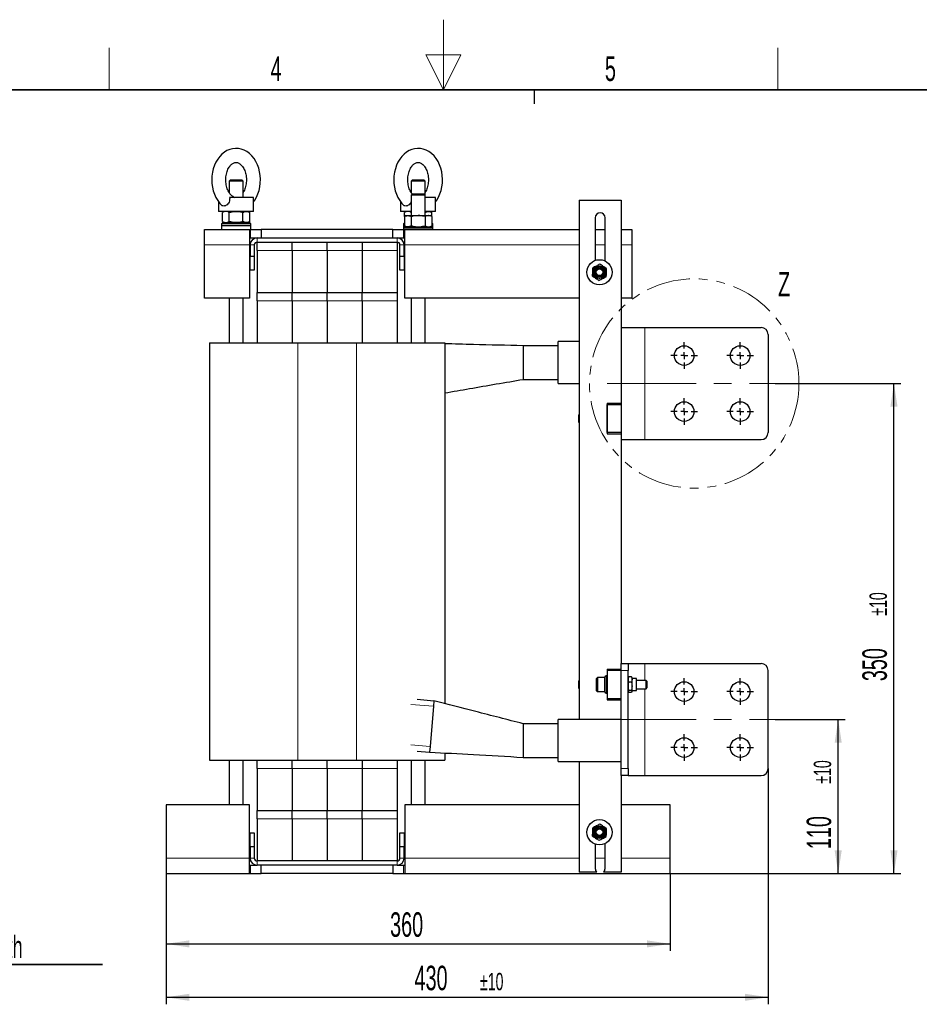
# Model space of a CAD drawing. Header units: millimetres. Extents: x 5 to 418, y 2 to 292.
# Tile 22 of 23: x 156 to 285, y 152 to 292. Entities that reach past the tile are written whole.
import ezdxf

# ---------------------------------------------------------------- set-up
doc = ezdxf.new("R2010")
doc.units = ezdxf.units.MM
doc.linetypes.add('CENTERX2', pattern=[20.32, 12.7, -2.54, 2.54, -2.54])
doc.linetypes.add('PHANTOM', pattern=[12.7, 6.35, -1.27, 1.27, -1.27, 1.27, -1.27])
doc.layers.add('SLD-0', color=7, linetype='Continuous')
doc.styles.add('SLDTEXTSTYLE0', font='TXT', dxfattribs={"width": 0.605})
doc.dimstyles.new('SLDDIMSTYLE0', dxfattribs={"dimtxt": 3.5, "dimasz": 3.302, "dimexe": 0, "dimexo": 0.0625, "dimgap": 0.875, "dimtad": 1, "dimlfac": 5, "dimrnd": 1e-09, "dimzin": 12, "dimdsep": 46, "dimtxsty": 'SLDTEXTSTYLE0', "dimsah": 1, "dimcen": 0.09, "dimadec": 0, "dimazin": 3, "dimtol": 1, "dimtp": 10, "dimtm": 10, "dimtfac": 1, "dimtdec": 0, "dimtofl": 0, "dimtmove": 0, "dimatfit": 3, "dimfxl": 1, "dimfrac": 2, "dimtolj": 1, "dimarcsym": 0})
doc.dimstyles.new('SLDDIMSTYLE1', dxfattribs={"dimtxt": 3.5, "dimasz": 3.302, "dimexe": 0, "dimexo": 0.0625, "dimgap": 0.875, "dimtad": 1, "dimlfac": 5, "dimrnd": 1e-09, "dimzin": 12, "dimdsep": 46, "dimtxsty": 'SLDTEXTSTYLE0', "dimsah": 1, "dimcen": 0.09, "dimadec": 0, "dimazin": 3, "dimtfac": 1, "dimtofl": 0, "dimtmove": 0, "dimatfit": 3, "dimfxl": 1, "dimfrac": 2, "dimtolj": 1, "dimtzin": 12, "dimarcsym": 0})
doc.dimstyles.new('SLDDIMSTYLE3', dxfattribs={"dimtxt": 3.5, "dimasz": 3.302, "dimexe": 0, "dimexo": 0.0625, "dimgap": 0.875, "dimtad": 1, "dimdec": 0, "dimlfac": 5, "dimrnd": 1e-09, "dimzin": 12, "dimdsep": 46, "dimtxsty": 'SLDTEXTSTYLE0', "dimsah": 1, "dimcen": 0.09, "dimadec": 0, "dimazin": 3, "dimtol": 1, "dimtp": 10, "dimtm": 10, "dimtfac": 1, "dimtdec": 0, "dimtofl": 0, "dimtmove": 0, "dimatfit": 3, "dimfxl": 1, "dimfrac": 2, "dimtolj": 1, "dimarcsym": 0})

# ---------------------------------------------------------------- blocks, each defined once
blk = doc.blocks.new('SW_NOTE_0')
at = {"layer": 'SLD-0', "color": 0}
for p, q in [((-0.02, -5.26), (30.31, -5.26)), ((30.31, -5.26), (-0.02, -5.26)), ((-0.02, -5.26), (30.31, -5.26)), ((30.31, -5.26), (-0.02, -5.26)), ((-0.02, -5.26), (30.31, -5.26)), ((30.31, -5.26), (-0.02, -5.26))]:
    blk.add_line(p, q, dxfattribs=at)
at = {"layer": 'SLD-0', "color": 0, "attachment_point": 1, "style": 'SLDTEXTSTYLE0'}
for s, insert, char_height in [('M10 Erdung', (0, 4.51), 3.5), ('protective earth', (1.19, -1.15), 3.175)]:
    blk.add_mtext(s, dxfattribs=dict(at, insert=insert, char_height=char_height))
blk = doc.blocks.new('_D_4')
at = {"layer": 'SLD-0'}
for p, q in [((263.39, 185.52), (263.39, 151.84)), ((177.39, 170.52), (177.39, 151.84)), ((177.39, 152.84), (263.39, 152.84))]:
    blk.add_line(p, q, dxfattribs=at)
for points in [[(177.39, 152.84), (180.69, 152.33), (180.69, 153.34)], [(263.39, 152.84), (260.08, 153.34), (260.08, 152.33)]]:
    blk.add_solid(points, dxfattribs=at)
at = {"layer": 'SLD-0', "attachment_point": 1, "style": 'SLDTEXTSTYLE0'}
for s, insert, char_height in [('430', (212.87, 157.35), 3.5), ('±10', (222.23, 156.33), 2.485)]:
    blk.add_mtext(s, dxfattribs=dict(at, insert=insert, char_height=char_height))
blk = doc.blocks.new('_D_5')
at = {"layer": 'SLD-0'}
for p, q in [((264.39, 192.52), (274.39, 192.52)), ((273.39, 170.52), (273.39, 192.52)), ((249.39, 170.52), (274.39, 170.52))]:
    blk.add_line(p, q, dxfattribs=at)
for points in [[(273.39, 192.52), (272.88, 189.21), (273.89, 189.21)], [(273.39, 170.52), (273.89, 173.82), (272.88, 173.82)]]:
    blk.add_solid(points, dxfattribs=at)
at = {"layer": 'SLD-0', "attachment_point": 1, "rotation": 90, "style": 'SLDTEXTSTYLE0'}
for s, insert, char_height in [('±10', (269.89, 183.36), 2.485), ('110', (268.88, 174), 3.5)]:
    blk.add_mtext(s, dxfattribs=dict(at, insert=insert, char_height=char_height))
blk = doc.blocks.new('_D_6')
at = {"layer": 'SLD-0'}
for p, q in [((264.39, 240.52), (282.35, 240.52)), ((281.35, 170.52), (281.35, 240.52)), ((249.39, 170.52), (282.35, 170.52))]:
    blk.add_line(p, q, dxfattribs=at)
for points in [[(281.35, 240.52), (280.84, 237.21), (281.86, 237.21)], [(281.35, 170.52), (281.86, 173.82), (280.84, 173.82)]]:
    blk.add_solid(points, dxfattribs=at)
at = {"layer": 'SLD-0', "attachment_point": 1, "rotation": 90, "style": 'SLDTEXTSTYLE0'}
for s, insert, char_height in [('±10', (277.85, 207.36), 2.485), ('350', (276.84, 198), 3.5)]:
    blk.add_mtext(s, dxfattribs=dict(at, insert=insert, char_height=char_height))
blk = doc.blocks.new('_D_7')
at = {"layer": 'SLD-0', "color": 7}
for p, q in [((177.39, 170.52), (177.39, 159.47)), ((249.39, 170.52), (249.39, 159.47)), ((177.39, 160.47), (249.39, 160.47))]:
    blk.add_line(p, q, dxfattribs=at)
for points in [[(177.39, 160.47), (180.69, 159.96), (180.69, 160.97)], [(249.39, 160.47), (246.08, 160.97), (246.08, 159.96)]]:
    blk.add_solid(points, dxfattribs=at)
at = {"layer": 'SLD-0', "color": 7, "insert": (209.38, 164.98), "char_height": 3.5, "attachment_point": 1, "style": 'SLDTEXTSTYLE0'}
blk.add_mtext('360', dxfattribs=at)
blk = doc.blocks.new('SW_CENTERMARKSYMBOL_0')
at = {"layer": 'SLD-0', "color": 0}
for p, q in [((0, 1), (0, 1.9)), ((-1, 0), (-1.9, 0)), ((0, 0), (-0.5, 0)), ((0, 0), (0, 0.5)), ((0, 0), (0, -0.5)), ((0, 0), (0.5, 0)), ((1, 0), (1.9, 0)), ((0, -1), (0, -1.9))]:
    blk.add_line(p, q, dxfattribs=at)
blk = doc.blocks.new('SW_CENTERMARKSYMBOL_1')
at = {"layer": 'SLD-0', "color": 0}
for p, q in [((0, 1), (0, 1.9)), ((-1, 0), (-1.9, 0)), ((0, 0), (-0.5, 0)), ((0, 0), (0, 0.5)), ((0, 0), (0, -0.5)), ((0, 0), (0.5, 0)), ((1, 0), (1.9, 0)), ((0, -1), (0, -1.9))]:
    blk.add_line(p, q, dxfattribs=at)
blk = doc.blocks.new('SW_CENTERMARKSYMBOL_2')
at = {"layer": 'SLD-0', "color": 0}
for p, q in [((0, 1), (0, 1.9)), ((-1, 0), (-1.9, 0)), ((0, 0), (-0.5, 0)), ((0, 0), (0, 0.5)), ((0, 0), (0, -0.5)), ((0, 0), (0.5, 0)), ((1, 0), (1.9, 0)), ((0, -1), (0, -1.9))]:
    blk.add_line(p, q, dxfattribs=at)
blk = doc.blocks.new('SW_CENTERMARKSYMBOL_3')
at = {"layer": 'SLD-0', "color": 0}
for p, q in [((0, 1), (0, 1.9)), ((-1, 0), (-1.9, 0)), ((0, 0), (-0.5, 0)), ((0, 0), (0, 0.5)), ((0, 0), (0, -0.5)), ((0, 0), (0.5, 0)), ((1, 0), (1.9, 0)), ((0, -1), (0, -1.9))]:
    blk.add_line(p, q, dxfattribs=at)
blk = doc.blocks.new('SW_CENTERMARKSYMBOL_4')
at = {"layer": 'SLD-0', "color": 0}
for p, q in [((0, 1), (0, 1.9)), ((-1, 0), (-1.9, 0)), ((0, 0), (-0.5, 0)), ((0, 0), (0, 0.5)), ((0, 0), (0, -0.5)), ((0, 0), (0.5, 0)), ((1, 0), (1.9, 0)), ((0, -1), (0, -1.9))]:
    blk.add_line(p, q, dxfattribs=at)
blk = doc.blocks.new('SW_CENTERMARKSYMBOL_5')
at = {"layer": 'SLD-0', "color": 0}
for p, q in [((0, 1), (0, 1.9)), ((-1, 0), (-1.9, 0)), ((0, 0), (-0.5, 0)), ((0, 0), (0, 0.5)), ((0, 0), (0, -0.5)), ((0, 0), (0.5, 0)), ((1, 0), (1.9, 0)), ((0, -1), (0, -1.9))]:
    blk.add_line(p, q, dxfattribs=at)
blk = doc.blocks.new('SW_CENTERMARKSYMBOL_6')
at = {"layer": 'SLD-0', "color": 0}
for p, q in [((0, 1), (0, 1.9)), ((-1, 0), (-1.9, 0)), ((0, 0), (-0.5, 0)), ((0, 0), (0, 0.5)), ((0, 0), (0, -0.5)), ((0, 0), (0.5, 0)), ((1, 0), (1.9, 0)), ((0, -1), (0, -1.9))]:
    blk.add_line(p, q, dxfattribs=at)
blk = doc.blocks.new('SW_CENTERMARKSYMBOL_7')
at = {"layer": 'SLD-0', "color": 0}
for p, q in [((0, 1), (0, 1.9)), ((-1, 0), (-1.9, 0)), ((0, 0), (-0.5, 0)), ((0, 0), (0, 0.5)), ((0, 0), (0, -0.5)), ((0, 0), (0.5, 0)), ((1, 0), (1.9, 0)), ((0, -1), (0, -1.9))]:
    blk.add_line(p, q, dxfattribs=at)

msp = doc.modelspace()

# ---------------------------------------------------------------- linework, layer by layer
at = {"color": 7, "linetype": 'Continuous', "lineweight": 25}
for p, q in [((186.5868, 269.616), (186.3868, 269.416)), ((186.3868, 269.416), (186.3868, 267.8247)), ((188.3868, 269.416), (186.3868, 269.416)), ((186.5868, 269.616), (188.1868, 269.616)), ((188.3868, 269.416), (188.1868, 269.616)), ((188.3868, 267.116), (188.3868, 269.416)), ((212.5868, 269.616), (212.3868, 269.416)), ((212.3868, 269.416), (212.3868, 267.8247)), ((214.3868, 269.416), (212.3868, 269.416)), ((212.5868, 269.616), (214.1868, 269.616)), ((214.3868, 269.416), (214.1868, 269.616)), ((214.3868, 267.416), (214.3868, 269.416)), ((212.5868, 267.616), (212.3868, 267.416)), ((212.3868, 267.416), (212.3868, 264.516)), ((213.3868, 267.416), (212.3868, 267.416)), ((212.5868, 267.616), (213.3868, 267.616)), ((213.3868, 267.616), (214.1868, 267.616)), ((214.3868, 267.416), (213.3868, 267.416)), ((214.3868, 267.416), (214.1868, 267.616)), ((214.3868, 264.516), (214.3868, 267.416)), ((184.8868, 266.4844), (184.8868, 265.116)), ((189.8868, 267.116), (186.4679, 267.116)), ((186.9663, 267.2269), (187.1449, 267.116)), ((189.8868, 265.116), (189.8868, 267.116)), ((210.8868, 266.4844), (210.8868, 265.116)), ((215.8868, 267.116), (214.3868, 267.116)), ((215.8868, 265.116), (215.8868, 267.116)), ((236.3868, 266.716), (236.3868, 192.516)), ((236.3868, 266.716), (242.3868, 266.716)), ((242.3868, 266.716), (242.3868, 237.716)), ((189.1546, 265.116), (184.8868, 265.116)), ((185.6868, 265.116), (185.4238, 264.9642)), ((185.4238, 263.6679), (185.4238, 264.9642)), ((186.4053, 263.6679), (186.4053, 264.9642)), ((188.3683, 263.6679), (188.3683, 264.9642)), ((189.3498, 264.9642), (189.0868, 265.116)), ((189.8868, 265.116), (189.1546, 265.116)), ((189.3498, 263.6679), (189.3498, 264.9642)), ((212.3868, 265.116), (210.8868, 265.116)), ((211.6868, 265.116), (211.4238, 264.9642)), ((211.4238, 264.3642), (211.4238, 264.9642)), ((211.6868, 264.516), (211.4238, 264.3642)), ((211.6868, 264.516), (211.9146, 264.516)), ((211.9146, 264.516), (213.3868, 264.516)), ((213.3868, 264.516), (214.859, 264.516)), ((215.1546, 265.116), (214.3868, 265.116)), ((214.859, 264.516), (215.0868, 264.516)), ((215.3498, 264.9642), (215.0868, 265.116)), ((215.3498, 264.3642), (215.0868, 264.516)), ((215.8868, 265.116), (215.1546, 265.116)), ((215.3498, 264.3642), (215.3498, 264.9642)), ((185.4868, 263.516), (185.2868, 263.316)), ((185.2868, 263.316), (185.2868, 263.116)), ((189.4868, 263.316), (185.2868, 263.316)), ((185.2868, 263.116), (185.2868, 262.516)), ((185.2868, 263.116), (189.4868, 263.116)), ((185.4238, 263.6679), (185.6868, 263.516)), ((185.4868, 263.516), (189.2868, 263.516)), ((189.0868, 263.516), (189.3498, 263.6679)), ((189.4868, 263.316), (189.2868, 263.516)), ((189.4868, 263.116), (189.4868, 263.316)), ((189.4868, 262.516), (189.4868, 263.116)), ((211.4238, 263.453), (211.2868, 263.316)), ((211.2868, 263.316), (211.2868, 263.116)), ((211.4238, 263.316), (211.2868, 263.316)), ((211.2868, 263.116), (211.2868, 262.716)), ((211.2868, 263.116), (211.4238, 263.116)), ((211.4238, 264.3642), (211.4238, 263.0679)), ((211.4238, 263.0679), (211.6868, 262.916)), ((212.4053, 264.3642), (212.4053, 263.0679)), ((214.3683, 264.3642), (214.3683, 263.0679)), ((215.0868, 262.916), (215.3498, 263.0679)), ((215.3498, 264.3642), (215.3498, 263.0679)), ((215.4868, 263.316), (215.3498, 263.453)), ((215.4868, 263.316), (215.3498, 263.316)), ((215.3498, 263.116), (215.4868, 263.116)), ((215.4868, 263.116), (215.4868, 263.316)), ((215.4868, 262.716), (215.4868, 263.116)), ((238.6868, 264.216), (238.6868, 258.216)), ((240.0868, 258.216), (240.0868, 264.216)), ((182.8868, 260.316), (182.8868, 262.516)), ((182.8868, 262.516), (189.2868, 262.516)), ((189.2868, 262.516), (189.2868, 260.316)), ((189.2868, 262.516), (189.4575, 262.516)), ((189.4575, 262.516), (190.9868, 262.516)), ((190.9868, 262.516), (190.9868, 261.316)), ((209.7868, 262.516), (190.9868, 262.516)), ((209.7868, 261.316), (209.7868, 262.516)), ((209.7868, 262.516), (211.3161, 262.516)), ((211.4868, 262.916), (211.2868, 262.716)), ((211.2868, 262.716), (211.2868, 262.516)), ((215.4868, 262.716), (211.2868, 262.716)), ((211.3161, 262.516), (211.4868, 262.516)), ((211.4868, 262.916), (215.2868, 262.916)), ((211.4868, 260.316), (211.4868, 262.516)), ((211.4868, 262.516), (236.3868, 262.516)), ((215.4868, 262.716), (215.2868, 262.916)), ((215.4868, 262.516), (215.4868, 262.716)), ((238.6868, 262.516), (240.0868, 262.516)), ((242.3868, 262.516), (243.8868, 262.516)), ((243.8868, 262.516), (243.8868, 260.316)), ((182.8868, 252.716), (182.8868, 260.316)), ((189.2868, 261.316), (189.4575, 261.316)), ((189.2868, 260.316), (189.2868, 252.716)), ((189.3868, 260.316), (189.3868, 258.716)), ((189.4575, 261.316), (190.3868, 261.316)), ((189.9868, 260.316), (189.9868, 258.716)), ((190.3868, 261.316), (210.3868, 261.316)), ((190.3868, 260.716), (210.3868, 260.716)), ((190.3868, 259.516), (190.3868, 260.716)), ((195.3868, 259.516), (195.3868, 260.716)), ((200.3868, 259.516), (200.3868, 260.716)), ((205.3868, 260.716), (205.3868, 259.516)), ((210.3868, 261.316), (211.3161, 261.316)), ((210.3868, 260.716), (210.3868, 259.516)), ((210.7868, 258.716), (210.7868, 260.316)), ((211.3161, 261.316), (211.4868, 261.316)), ((211.3868, 258.716), (211.3868, 260.316)), ((211.4868, 252.716), (211.4868, 260.316)), ((243.8868, 260.316), (243.8868, 252.716)), ((190.3868, 259.516), (190.3868, 253.516)), ((195.3868, 259.516), (195.3868, 253.516)), ((200.3868, 259.516), (200.3868, 253.516)), ((205.3868, 259.516), (205.3868, 253.516)), ((210.3868, 259.516), (210.3868, 253.516)), ((189.3868, 258.716), (189.9868, 258.716)), ((189.3868, 256.716), (189.3868, 258.716)), ((189.9868, 258.716), (189.9868, 256.716)), ((210.7868, 258.716), (211.3868, 258.716)), ((210.7868, 256.716), (210.7868, 258.716)), ((211.3868, 258.716), (211.3868, 256.716)), ((238.6868, 258.216), (238.694, 258.1156)), ((240.0642, 258.0395), (240.0868, 258.216)), ((189.9868, 256.716), (189.3868, 256.716)), ((211.3868, 256.716), (210.7868, 256.716)), ((190.3868, 252.316), (190.3868, 253.516)), ((190.3868, 253.516), (195.3868, 253.516)), ((195.3868, 253.516), (200.3868, 253.516)), ((195.3868, 252.316), (195.3868, 253.516)), ((200.3868, 253.516), (205.3868, 253.516)), ((200.3868, 252.316), (200.3868, 253.516)), ((205.3868, 252.316), (205.3868, 253.516)), ((205.3868, 253.516), (210.3868, 253.516)), ((210.3868, 253.516), (210.3868, 252.316)), ((189.2868, 252.716), (182.8868, 252.716)), ((186.3868, 252.716), (186.3868, 246.316)), ((188.3868, 246.316), (188.3868, 252.716)), ((190.3868, 252.316), (190.3868, 246.316)), ((195.3868, 252.316), (195.3868, 246.316)), ((200.3868, 252.316), (200.3868, 246.316)), ((205.3868, 252.316), (205.3868, 246.316)), ((210.3868, 252.316), (210.3868, 246.316)), ((236.3868, 252.716), (211.4868, 252.716)), ((212.3868, 252.716), (212.3868, 246.316)), ((214.3868, 246.316), (214.3868, 252.716)), ((243.8868, 252.716), (242.3868, 252.716)), ((242.3868, 248.516), (245.7868, 248.516)), ((245.7868, 248.516), (262.3868, 248.516)), ((183.5868, 246.316), (183.5868, 186.716)), ((183.5868, 246.316), (196.1868, 246.316)), ((196.1868, 246.316), (204.5868, 246.316)), ((204.5868, 246.316), (217.1868, 246.316)), ((217.1868, 246.316), (217.1868, 194.8047)), ((236.3868, 246.516), (233.3868, 246.516)), ((233.3868, 240.516), (233.3868, 246.516)), ((263.3868, 247.516), (263.3868, 233.516)), ((233.3868, 245.916), (228.3868, 245.916)), ((228.3868, 245.916), (228.3868, 241.116)), ((228.3868, 241.116), (233.3868, 241.116)), ((233.3868, 240.516), (236.3868, 240.516)), ((240.3868, 237.716), (242.3868, 237.716)), ((240.3868, 237.716), (240.3868, 233.316)), ((240.3868, 233.516), (240.3868, 237.516)), ((240.3868, 237.516), (242.3868, 237.516)), ((242.3868, 237.716), (242.3868, 237.516)), ((242.3868, 237.516), (242.3868, 233.516)), ((236.3868, 236.1043), (236.2758, 235.9933)), ((236.2758, 235.9933), (236.2758, 235.9569)), ((236.2758, 235.9569), (236.2758, 235.0387)), ((236.2758, 235.0387), (236.3868, 234.9277)), ((242.3868, 233.516), (240.3868, 233.516)), ((242.3868, 233.516), (242.3868, 233.316)), ((240.3868, 233.316), (242.3868, 233.316)), ((242.3868, 233.316), (242.3868, 200.516)), ((242.3868, 232.516), (245.7868, 232.516)), ((245.7868, 232.516), (262.3868, 232.516)), ((242.3868, 200.516), (243.3868, 200.516)), ((242.3868, 199.516), (242.3868, 200.516)), ((243.3868, 200.516), (243.3868, 199.516)), ((243.3868, 200.516), (245.7868, 200.516)), ((245.7868, 200.516), (262.3868, 200.516)), ((238.9868, 198.516), (238.8668, 198.396)), ((238.8668, 196.6978), (238.8668, 198.396)), ((240.0168, 198.516), (238.9868, 198.516)), ((238.9868, 198.516), (238.9868, 196.5862)), ((240.2268, 198.766), (240.0668, 198.606)), ((240.0668, 197.445), (240.0668, 198.606)), ((240.3868, 198.766), (240.2268, 198.766)), ((240.2268, 198.766), (240.2268, 197.4346)), ((240.3868, 199.716), (242.3868, 199.716)), ((240.3868, 199.716), (240.3868, 199.516)), ((240.3868, 199.516), (240.3868, 195.516)), ((242.3868, 199.516), (240.3868, 199.516)), ((242.3868, 195.516), (242.3868, 199.516)), ((243.3868, 185.516), (243.3868, 199.516)), ((243.4341, 198.5568), (243.3868, 198.4267)), ((243.4756, 198.6368), (243.4469, 198.5552)), ((243.878, 198.6368), (243.4756, 198.6368)), ((243.9067, 198.5552), (243.878, 198.6368)), ((243.9668, 198.4267), (243.9195, 198.5568)), ((243.9668, 196.6053), (243.9668, 198.4267)), ((244.5068, 198.3821), (243.9668, 198.3821)), ((263.3868, 185.516), (263.3868, 199.516)), ((236.3868, 198.1043), (236.2758, 197.9933)), ((236.2758, 197.9933), (236.2758, 197.0387)), ((236.2758, 197.0387), (236.3868, 196.9277)), ((240.0668, 196.426), (240.0668, 197.445)), ((240.2268, 197.4346), (240.2268, 196.266)), ((243.878, 197.8359), (243.4756, 197.8359)), ((244.5868, 196.73), (244.5868, 198.3021)), ((245.9441, 198.116), (244.5868, 198.116)), ((246.0668, 197.9933), (245.9441, 198.116)), ((245.9441, 196.9581), (245.9441, 198.116)), ((245.9441, 196.916), (246.0668, 197.0387)), ((245.9441, 196.916), (245.9441, 196.9581)), ((246.0668, 197.9933), (246.0668, 197.0722)), ((246.0668, 197.0722), (246.0668, 197.0387)), ((238.8668, 196.636), (238.8668, 196.6978)), ((238.8668, 196.636), (238.9868, 196.516)), ((238.9868, 196.5862), (238.9868, 196.516)), ((238.9868, 196.516), (240.0168, 196.516)), ((240.0668, 196.426), (240.2268, 196.266)), ((240.2268, 196.266), (240.3868, 196.266)), ((243.3868, 196.6053), (243.4341, 196.4753)), ((243.4756, 196.7151), (243.878, 196.7151)), ((243.878, 196.3952), (243.4756, 196.3952)), ((243.9195, 196.4753), (243.9668, 196.6053)), ((243.9668, 196.65), (244.5068, 196.65)), ((244.5868, 196.916), (245.9441, 196.916)), ((213.2682, 195.4057), (215.6459, 195.2023)), ((215.5777, 194.4052), (215.0867, 188.6661)), ((215.6459, 195.2023), (215.5777, 194.4052)), ((240.3868, 195.516), (240.3868, 195.316)), ((240.3868, 195.516), (242.3868, 195.516)), ((240.3868, 195.316), (242.3868, 195.316)), ((242.3868, 185.516), (242.3868, 195.516)), ((233.3868, 191.916), (228.3868, 191.916)), ((228.3868, 191.916), (228.3868, 187.116)), ((242.3868, 192.516), (233.3868, 192.516)), ((233.3868, 186.516), (233.3868, 192.516)), ((215.0867, 188.6661), (215.0186, 187.869)), ((213.2682, 188.0188), (215.0186, 187.869)), ((217.1868, 187.747), (217.1868, 186.716)), ((228.3868, 187.116), (233.3868, 187.116)), ((183.5868, 186.716), (196.1868, 186.716)), ((186.3868, 186.716), (186.3868, 180.316)), ((188.3868, 180.316), (188.3868, 186.716)), ((190.3868, 185.516), (190.3868, 186.716)), ((195.3868, 185.516), (195.3868, 186.716)), ((196.1868, 186.716), (204.5868, 186.716)), ((200.3868, 185.516), (200.3868, 186.716)), ((204.5868, 186.716), (217.1868, 186.716)), ((205.3868, 186.716), (205.3868, 185.516)), ((210.3868, 186.716), (210.3868, 185.516)), ((212.3868, 186.716), (212.3868, 180.316)), ((214.3868, 180.316), (214.3868, 186.716)), ((233.3868, 186.516), (242.3868, 186.516)), ((236.3868, 186.516), (236.3868, 170.716)), ((190.3868, 185.516), (190.3868, 179.516)), ((195.3868, 185.516), (195.3868, 179.516)), ((200.3868, 185.516), (200.3868, 179.516)), ((205.3868, 185.516), (205.3868, 179.516)), ((210.3868, 185.516), (210.3868, 179.516)), ((242.3868, 184.516), (242.3868, 185.516)), ((242.3868, 184.516), (242.3868, 170.716)), ((243.3868, 184.516), (242.3868, 184.516)), ((243.3868, 185.516), (243.3868, 184.516)), ((243.3868, 184.516), (245.7868, 184.516)), ((245.7868, 184.516), (262.3868, 184.516)), ((177.3868, 180.316), (177.3868, 172.716)), ((189.2868, 180.316), (177.3868, 180.316)), ((189.2868, 172.716), (189.2868, 180.316)), ((236.3868, 180.316), (211.4868, 180.316)), ((211.4868, 180.316), (211.4868, 172.716)), ((249.3868, 180.316), (242.3868, 180.316)), ((249.3868, 172.716), (249.3868, 180.316)), ((190.3868, 178.316), (190.3868, 179.516)), ((190.3868, 179.516), (195.3868, 179.516)), ((195.3868, 179.516), (200.3868, 179.516)), ((195.3868, 178.316), (195.3868, 179.516)), ((200.3868, 179.516), (205.3868, 179.516)), ((200.3868, 178.316), (200.3868, 179.516)), ((205.3868, 178.316), (205.3868, 179.516)), ((205.3868, 179.516), (210.3868, 179.516)), ((210.3868, 179.516), (210.3868, 178.316)), ((190.3868, 178.316), (190.3868, 172.316)), ((195.3868, 178.316), (195.3868, 172.316)), ((200.3868, 178.316), (200.3868, 172.316)), ((205.3868, 178.316), (205.3868, 172.316)), ((210.3868, 178.316), (210.3868, 172.316)), ((189.3868, 176.316), (189.9868, 176.316)), ((189.3868, 174.316), (189.3868, 176.316)), ((189.9868, 176.316), (189.9868, 174.316)), ((210.7868, 174.316), (210.7868, 176.316)), ((210.7868, 176.316), (211.3868, 176.316)), ((211.3868, 176.316), (211.3868, 174.316)), ((238.6868, 174.719), (238.6868, 171.216)), ((240.0868, 171.216), (240.0868, 174.8036)), ((189.3868, 174.316), (189.3868, 172.716)), ((189.9868, 174.316), (189.3868, 174.316)), ((189.9868, 174.316), (189.9868, 172.716)), ((211.3868, 174.316), (210.7868, 174.316)), ((210.7868, 172.716), (210.7868, 174.316)), ((211.3868, 172.716), (211.3868, 174.316)), ((177.3868, 172.716), (177.3868, 170.516)), ((189.2868, 170.516), (189.2868, 172.716)), ((189.2868, 171.716), (189.4575, 171.716)), ((189.4575, 171.716), (190.3868, 171.716)), ((210.3868, 172.316), (190.3868, 172.316)), ((210.3868, 171.716), (190.3868, 171.716)), ((190.9868, 170.516), (190.9868, 171.716)), ((209.7868, 171.716), (209.7868, 170.516)), ((210.3868, 171.716), (211.3161, 171.716)), ((211.3161, 171.716), (211.4868, 171.716)), ((211.4868, 172.716), (211.4868, 170.516)), ((249.3868, 170.516), (249.3868, 172.716)), ((177.3868, 170.516), (189.2868, 170.516)), ((189.2868, 170.516), (189.4575, 170.516)), ((189.4575, 170.516), (190.9868, 170.516)), ((209.7868, 170.516), (190.9868, 170.516)), ((209.7868, 170.516), (211.3161, 170.516)), ((211.3161, 170.516), (211.4868, 170.516)), ((211.4868, 170.516), (249.3868, 170.516)), ((238.8969, 170.716), (236.3868, 170.716)), ((242.3868, 170.716), (239.8767, 170.716))]:
    msp.add_line(p, q, dxfattribs=at)
at = {"color": 7, "linetype": 'Continuous', "lineweight": 18}
for p, q in [((189.4575, 262.516), (189.4575, 261.316)), ((211.3161, 262.516), (211.3161, 261.316)), ((189.2868, 260.316), (182.8868, 260.316)), ((189.9868, 260.316), (189.3868, 260.316)), ((190.3868, 260.716), (190.3868, 261.316)), ((210.3868, 260.716), (210.3868, 261.316)), ((210.7868, 260.316), (211.3868, 260.316)), ((236.3868, 260.316), (211.4868, 260.316)), ((240.0868, 260.316), (238.6868, 260.316)), ((243.8868, 260.316), (242.3868, 260.316)), ((195.3868, 259.516), (190.3868, 259.516)), ((200.3868, 259.516), (195.3868, 259.516)), ((205.3868, 259.516), (200.3868, 259.516)), ((210.3868, 259.516), (205.3868, 259.516)), ((195.3868, 252.316), (190.3868, 252.316)), ((200.3868, 252.316), (195.3868, 252.316)), ((205.3868, 252.316), (200.3868, 252.316)), ((210.3868, 252.316), (205.3868, 252.316)), ((245.7868, 248.516), (245.7868, 232.516)), ((196.1868, 246.316), (196.1868, 186.716)), ((204.5868, 246.316), (204.5868, 186.716)), ((245.7868, 198.116), (245.7868, 200.516)), ((240.0168, 196.5862), (240.0168, 198.516)), ((243.3868, 199.516), (242.3868, 199.516)), ((244.5068, 198.3821), (244.5068, 196.65)), ((240.0168, 196.516), (240.0168, 196.5862)), ((245.7868, 184.516), (245.7868, 196.916)), ((212.3402, 194.6821), (215.5777, 194.4052)), ((212.3402, 188.9011), (215.0867, 188.6661)), ((195.3868, 185.516), (190.3868, 185.516)), ((200.3868, 185.516), (195.3868, 185.516)), ((205.3868, 185.516), (200.3868, 185.516)), ((210.3868, 185.516), (205.3868, 185.516)), ((242.3868, 185.516), (243.3868, 185.516)), ((195.3868, 178.316), (190.3868, 178.316)), ((200.3868, 178.316), (195.3868, 178.316)), ((205.3868, 178.316), (200.3868, 178.316)), ((210.3868, 178.316), (205.3868, 178.316)), ((189.2868, 172.716), (177.3868, 172.716)), ((189.9868, 172.716), (189.3868, 172.716)), ((189.4575, 170.516), (189.4575, 171.716)), ((190.3868, 172.316), (190.3868, 171.716)), ((210.3868, 172.316), (210.3868, 171.716)), ((210.7868, 172.716), (211.3868, 172.716)), ((211.3161, 170.516), (211.3161, 171.716)), ((236.3868, 172.716), (211.4868, 172.716)), ((240.0868, 172.716), (238.6868, 172.716)), ((249.3868, 172.716), (242.3868, 172.716))]:
    msp.add_line(p, q, dxfattribs=at)
at = {"color": 7, "linetype": 'Continuous', "lineweight": 25, "flags": 128}
for points in [[(189.8868, 266.4834), (190.0578, 266.7187), (190.3024, 267.1489), (190.5059, 267.6153), (190.6653, 268.1105), (190.7784, 268.6268), (190.8439, 269.1569), (190.8612, 269.6936), (190.8299, 270.2297), (190.7501, 270.7583), (190.6224, 271.2723), (190.4474, 271.7648), (190.2263, 272.2289), (189.9611, 272.6571), (189.6547, 273.042), (189.3116, 273.3759), (188.9378, 273.6524), (188.5408, 273.8662), (188.1288, 274.0147), (187.7095, 274.0971), (187.2898, 274.1143), (186.8755, 274.0682), (186.4722, 273.961), (186.0842, 273.7949), (185.7151, 273.5718), (185.3688, 273.2937), (185.0495, 272.963), (184.7619, 272.5835), (184.5106, 272.1602), (184.2998, 271.6995), (184.1326, 271.2088), (184.0114, 270.6956), (183.9376, 270.1674), (183.9119, 269.6313), (183.9349, 269.0946), (184.0063, 268.5642), (184.1258, 268.0472), (184.2927, 267.5505), (184.5059, 267.081), (184.7636, 266.646), (185.0632, 266.2531), (185.3077, 266.0042), (185.3077, 266.0042)], [(215.8868, 266.4834), (216.0578, 266.7187), (216.3024, 267.1489), (216.5059, 267.6153), (216.6653, 268.1105), (216.7784, 268.6268), (216.8439, 269.1569), (216.8612, 269.6936), (216.8299, 270.2297), (216.7501, 270.7583), (216.6224, 271.2723), (216.4474, 271.7648), (216.2263, 272.2289), (215.9611, 272.6571), (215.6547, 273.042), (215.3116, 273.3759), (214.9378, 273.6524), (214.5408, 273.8662), (214.1288, 274.0147), (213.7095, 274.0971), (213.2898, 274.1143), (212.8755, 274.0682), (212.4722, 273.961), (212.0842, 273.7949), (211.7151, 273.5718), (211.3688, 273.2937), (211.0495, 272.963), (210.7619, 272.5835), (210.5106, 272.1602), (210.2998, 271.6995), (210.1326, 271.2088), (210.0114, 270.6956), (209.9376, 270.1674), (209.9119, 269.6313), (209.9349, 269.0946), (210.0063, 268.5642), (210.1258, 268.0472), (210.2927, 267.5505), (210.5059, 267.081), (210.7636, 266.646), (211.0632, 266.2531), (211.3077, 266.0042), (211.3077, 266.0042)]]:
    msp.add_lwpolyline(points, dxfattribs=at)
at = {"color": 7, "linetype": 'Continuous', "lineweight": 25}
for centre, radius in [((239.2868, 256.416), 1.8), ((239.2868, 256.416), 0.9107), ((239.2868, 256.416), 0.866), ((239.2868, 256.416), 0.706), ((239.2868, 256.416), 0.6), ((239.2868, 256.416), 0.54), ((239.2868, 256.416), 0.4773), ((251.3868, 244.516), 1.4), ((259.3868, 244.516), 1.4), ((251.3868, 236.516), 1.4), ((259.3868, 236.516), 1.4), ((251.3868, 196.516), 1.4), ((259.3868, 196.516), 1.4), ((251.3868, 188.516), 1.4), ((259.3868, 188.516), 1.4), ((239.2868, 176.416), 1.8), ((239.2868, 176.416), 0.9107), ((239.2868, 176.416), 0.866), ((239.2868, 176.416), 0.706), ((239.2868, 176.416), 0.6), ((239.2868, 176.416), 0.54), ((239.2868, 176.416), 0.4773)]:
    msp.add_circle(centre, radius, dxfattribs=at)
at = {"color": 7, "linetype": 'PHANTOM', "lineweight": 18}
msp.add_circle((252.8194, 240.5286), 14.9541, dxfattribs=at)
at = {"color": 7, "linetype": 'Continuous', "lineweight": 25}
for centre, radius, start, end in [((239.3868, 264.216), 0.7, 0, 180), ((190.3868, 260.316), 1, 90, 180), ((190.3868, 260.316), 0.4, 90, 180), ((210.3868, 260.316), 1, 0, 90), ((210.3868, 260.316), 0.4, 0, 90), ((262.3868, 247.516), 1, 0, 90), ((262.3868, 233.516), 1, 270, 0), ((262.3868, 199.516), 1, 0, 90), ((240.0168, 198.466), 0.05, 0, 90), ((244.5068, 198.3021), 0.08, 360, 90), ((240.0168, 196.566), 0.05, 270, 360), ((244.5068, 196.73), 0.08, 270, 0), ((262.3868, 185.516), 1, 270, 0), ((190.3868, 172.716), 1, 180, 270), ((190.3868, 172.716), 0.4, 180, 270), ((210.3868, 172.716), 1, 270, 0), ((210.3868, 172.716), 0.4, 270, 0), ((239.3868, 171.216), 0.7, 180, 225.584691), ((239.3868, 171.216), 0.7, 314.415309, 0)]:
    msp.add_arc(centre, radius, start, end, dxfattribs=at)
for points, knots in [([(186.9697, 267.2321), (186.9125, 267.2671), (186.7923, 267.3407), (186.6039, 267.5194), (186.4206, 267.7535), (186.2573, 268.0338), (186.1198, 268.3537), (186.0131, 268.7067), (185.9415, 269.0837), (185.9078, 269.4753), (185.9136, 269.871), (185.9585, 270.2596), (186.0406, 270.6306), (186.1563, 270.9737), (186.3003, 271.2801), (186.466, 271.5427), (186.6455, 271.7563), (186.8308, 271.9188), (187.015, 272.0316), (187.1957, 272.0987), (187.3789, 272.1239), (187.5617, 272.1038), (187.7515, 272.0351), (187.9406, 271.921), (188.1324, 271.753), (188.3193, 271.527), (188.4869, 271.2553), (188.6297, 270.9424), (188.7426, 270.5952), (188.8212, 270.222), (188.8623, 269.8324), (188.8642, 269.4366), (188.8267, 269.0459), (188.7516, 268.6704), (188.6414, 268.3225), (188.5182, 268.0357), (188.4249, 267.8868), (188.3868, 267.826)], [0, 0, 0, 0, 0.02694705, 0.05671158, 0.08538814, 0.1136545, 0.14184507, 0.1700617, 0.19836311, 0.2267415, 0.25515521, 0.28354443, 0.31183277, 0.33997317, 0.36794616, 0.39578403, 0.4235973, 0.45157393, 0.48014844, 0.51011199, 0.5428421, 0.58013893, 0.61071778, 0.63900431, 0.66913541, 0.69796015, 0.72626986, 0.75446357, 0.78266782, 0.81095212, 0.83931827, 0.86772934, 0.89613035, 0.92444219, 0.95261355, 0.98061813, 1, 1, 1, 1]), ([(212.5586, 267.5879), (212.5126, 267.6439), (212.4063, 267.7732), (212.2575, 268.0348), (212.1197, 268.3535), (212.0131, 268.7067), (211.9415, 269.0837), (211.9078, 269.4754), (211.9136, 269.871), (211.9585, 270.2596), (212.0406, 270.6306), (212.1563, 270.9737), (212.3003, 271.2801), (212.466, 271.5427), (212.6455, 271.7563), (212.8308, 271.9188), (213.015, 272.0316), (213.1957, 272.0987), (213.3789, 272.1239), (213.5617, 272.1038), (213.7515, 272.0351), (213.9406, 271.921), (214.1324, 271.753), (214.3193, 271.527), (214.4869, 271.2553), (214.6297, 270.9424), (214.7426, 270.5952), (214.8212, 270.222), (214.8623, 269.8324), (214.8642, 269.4366), (214.8267, 269.0459), (214.7516, 268.6704), (214.6414, 268.3225), (214.5182, 268.0357), (214.4249, 267.8868), (214.3868, 267.826)], [0, 0, 0, 0, 0.02311446, 0.05330541, 0.0834154, 0.11355324, 0.14378162, 0.17409222, 0.20444055, 0.23476273, 0.26497715, 0.29503356, 0.32491117, 0.35464445, 0.38435145, 0.41423294, 0.44475302, 0.47675672, 0.51171534, 0.55155162, 0.58421251, 0.614425, 0.64660765, 0.67739499, 0.70763224, 0.7377456, 0.76787021, 0.79808032, 0.82837784, 0.85872336, 0.88905812, 0.91929765, 0.94938712, 0.97929847, 1, 1, 1, 1]), ([(186.4679, 267.116), (186.4691, 266.9448), (186.4712, 266.6593), (186.3133, 266.2922), (186.1018, 266.0511), (185.8517, 265.904), (185.6081, 265.8604), (185.4193, 265.8941), (185.3402, 265.9796), (185.3127, 266.0093)], [0, 0, 0, 0, 0.21711717, 0.36208564, 0.5074857, 0.64495346, 0.78397667, 0.92505358, 1, 1, 1, 1]), ([(212.3868, 266.5082), (212.3612, 266.4379), (212.297, 266.2616), (212.0995, 266.052), (211.8523, 265.9038), (211.6079, 265.8605), (211.4193, 265.8941), (211.3402, 265.9796), (211.3127, 266.0093)], [0, 0, 0, 0, 0.13134111, 0.32933486, 0.51652705, 0.70583734, 0.89794418, 1, 1, 1, 1]), ([(185.9146, 265.116), (185.9029, 265.1158), (185.8148, 265.1145), (185.6487, 265.0813), (185.4992, 265.0035), (185.4238, 264.9642)], [0, 0, 0, 0, 0.070088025, 0.530783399, 1, 1, 1, 1]), ([(186.4053, 264.9642), (186.3256, 265.0066), (186.1647, 265.0923), (185.9985, 265.1081), (185.9146, 265.116)], [0, 0, 0, 0, 0.49545796, 1, 1, 1, 1]), ([(186.4053, 264.9642), (186.4788, 264.9847), (186.7985, 265.074), (187.1308, 265.0978), (187.3868, 265.116)], [0, 0, 0, 0, 0.22970824, 1, 1, 1, 1]), ([(187.3868, 265.116), (187.4687, 265.1141), (187.8009, 265.1064), (188.1245, 265.0253), (188.3683, 264.9642)], [0, 0, 0, 0, 0.24657943, 1, 1, 1, 1]), ([(188.3683, 264.9642), (188.448, 265.0066), (188.6089, 265.0923), (188.7751, 265.1081), (188.859, 265.116)], [0, 0, 0, 0, 0.49545796, 1, 1, 1, 1]), ([(188.859, 265.116), (188.8707, 265.1158), (188.9588, 265.1145), (189.1249, 265.0813), (189.2744, 265.0035), (189.3498, 264.9642)], [0, 0, 0, 0, 0.07008803, 0.5307834, 1, 1, 1, 1]), ([(211.9146, 265.116), (211.9029, 265.1158), (211.8148, 265.1145), (211.6487, 265.0813), (211.4992, 265.0035), (211.4238, 264.9642)], [0, 0, 0, 0, 0.070088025, 0.530783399, 1, 1, 1, 1]), ([(211.4238, 264.3642), (211.5035, 264.4066), (211.6644, 264.4923), (211.8307, 264.5081), (211.9146, 264.516)], [0, 0, 0, 0, 0.495457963, 1, 1, 1, 1]), ([(212.4053, 264.9642), (212.3256, 265.0066), (212.1647, 265.0923), (211.9985, 265.1081), (211.9146, 265.116)], [0, 0, 0, 0, 0.49545796, 1, 1, 1, 1]), ([(211.9146, 264.516), (211.9262, 264.5158), (212.0143, 264.5145), (212.1804, 264.4813), (212.3299, 264.4035), (212.4053, 264.3642)], [0, 0, 0, 0, 0.07008803, 0.5307834, 1, 1, 1, 1]), ([(213.3868, 264.516), (213.1308, 264.4978), (212.7985, 264.474), (212.4788, 264.3847), (212.4053, 264.3642)], [0, 0, 0, 0, 0.77029176, 1, 1, 1, 1]), ([(214.3683, 264.3642), (214.1245, 264.4253), (213.8009, 264.5064), (213.4687, 264.5141), (213.3868, 264.516)], [0, 0, 0, 0, 0.75342057, 1, 1, 1, 1]), ([(214.3683, 264.9642), (214.448, 265.0066), (214.6089, 265.0923), (214.7751, 265.1081), (214.859, 265.116)], [0, 0, 0, 0, 0.49545796, 1, 1, 1, 1]), ([(214.859, 264.516), (214.8474, 264.5158), (214.7593, 264.5145), (214.5932, 264.4813), (214.4437, 264.4035), (214.3683, 264.3642)], [0, 0, 0, 0, 0.07008803, 0.5307834, 1, 1, 1, 1]), ([(214.859, 265.116), (214.8707, 265.1158), (214.9588, 265.1145), (215.1249, 265.0813), (215.2744, 265.0035), (215.3498, 264.9642)], [0, 0, 0, 0, 0.07008803, 0.5307834, 1, 1, 1, 1]), ([(215.3498, 264.3642), (215.2701, 264.4066), (215.1092, 264.4923), (214.9429, 264.5081), (214.859, 264.516)], [0, 0, 0, 0, 0.49545796, 1, 1, 1, 1]), ([(185.4238, 263.6679), (185.5035, 263.6254), (185.6644, 263.5398), (185.8307, 263.524), (185.9146, 263.516)], [0, 0, 0, 0, 0.49545796, 1, 1, 1, 1]), ([(185.9146, 263.516), (185.9262, 263.5162), (186.0143, 263.5176), (186.1804, 263.5507), (186.3299, 263.6286), (186.4053, 263.6679)], [0, 0, 0, 0, 0.07008803, 0.5307834, 1, 1, 1, 1]), ([(187.3868, 263.516), (187.1308, 263.5343), (186.7985, 263.558), (186.4788, 263.6473), (186.4053, 263.6679)], [0, 0, 0, 0, 0.77029176, 1, 1, 1, 1]), ([(188.3683, 263.6679), (188.1245, 263.6067), (187.8009, 263.5256), (187.4687, 263.5179), (187.3868, 263.516)], [0, 0, 0, 0, 0.75342057, 1, 1, 1, 1]), ([(188.859, 263.516), (188.8474, 263.5162), (188.7593, 263.5176), (188.5932, 263.5507), (188.4437, 263.6286), (188.3683, 263.6679)], [0, 0, 0, 0, 0.07008803, 0.5307834, 1, 1, 1, 1]), ([(189.3498, 263.6679), (189.2701, 263.6254), (189.1092, 263.5398), (188.9429, 263.524), (188.859, 263.516)], [0, 0, 0, 0, 0.49545796, 1, 1, 1, 1]), ([(211.9146, 262.916), (211.9029, 262.9162), (211.8148, 262.9176), (211.6487, 262.9507), (211.4992, 263.0286), (211.4238, 263.0679)], [0, 0, 0, 0, 0.07008803, 0.5307834, 1, 1, 1, 1]), ([(212.4053, 263.0679), (212.3256, 263.0254), (212.1647, 262.9398), (211.9985, 262.924), (211.9146, 262.916)], [0, 0, 0, 0, 0.49545796, 1, 1, 1, 1]), ([(212.4053, 263.0679), (212.4788, 263.0473), (212.7985, 262.958), (213.1308, 262.9343), (213.3868, 262.916)], [0, 0, 0, 0, 0.22970824, 1, 1, 1, 1]), ([(213.3868, 262.916), (213.4687, 262.9179), (213.8009, 262.9256), (214.1245, 263.0067), (214.3683, 263.0679)], [0, 0, 0, 0, 0.24657943, 1, 1, 1, 1]), ([(214.3683, 263.0679), (214.448, 263.0254), (214.6089, 262.9398), (214.7751, 262.924), (214.859, 262.916)], [0, 0, 0, 0, 0.49545796, 1, 1, 1, 1]), ([(214.859, 262.916), (214.8707, 262.9162), (214.9588, 262.9176), (215.1249, 262.9507), (215.2744, 263.0286), (215.3498, 263.0679)], [0, 0, 0, 0, 0.07008803, 0.5307834, 1, 1, 1, 1]), ([(239.3466, 257.5692), (239.1782, 257.4833), (238.8355, 257.3084), (238.4925, 257.1334), (238.318, 257.0444)], [0, 0, 0, 0, 0.49121246, 1, 1, 1, 1]), ([(238.318, 257.0444), (238.3083, 256.8556), (238.2883, 256.4713), (238.2684, 256.0869), (238.2582, 255.8912)], [0, 0, 0, 0, 0.49121246, 1, 1, 1, 1]), ([(240.2556, 255.7877), (240.2654, 255.9764), (240.2853, 256.3607), (240.3052, 256.7452), (240.3154, 256.9408)], [0, 0, 0, 0, 0.49121246, 1, 1, 1, 1]), ([(239.227, 255.2629), (239.3954, 255.3488), (239.7381, 255.5237), (240.0811, 255.6986), (240.2556, 255.7877)], [0, 0, 0, 0, 0.49121246, 1, 1, 1, 1]), ([(228.3868, 245.916), (226.0158, 245.9745), (222.2834, 246.0666), (218.549, 246.1606), (217.1868, 246.1948)], [0, 0, 0, 0, 0.635225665, 1, 1, 1, 1]), ([(217.1868, 239.1824), (218.3644, 239.386), (222.0975, 240.0315), (225.831, 240.6753), (228.3868, 241.116)], [0, 0, 0, 0, 0.31544187, 1, 1, 1, 1]), ([(243.4756, 197.8359), (243.4478, 197.967), (243.3912, 198.2339), (243.4471, 198.501), (243.4756, 198.6368)], [0, 0, 0, 0, 0.49121245, 1, 1, 1, 1]), ([(243.878, 198.6368), (243.9058, 198.5057), (243.9624, 198.2388), (243.9065, 197.9718), (243.878, 197.8359)], [0, 0, 0, 0, 0.491212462, 1, 1, 1, 1]), ([(243.4756, 196.7151), (243.4478, 196.8986), (243.3912, 197.2721), (243.4471, 197.6458), (243.4756, 197.8359)], [0, 0, 0, 0, 0.491212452, 1, 1, 1, 1]), ([(243.878, 197.8359), (243.9058, 197.6525), (243.9624, 197.2789), (243.9065, 196.9053), (243.878, 196.7151)], [0, 0, 0, 0, 0.49121246, 1, 1, 1, 1]), ([(243.4756, 196.3952), (243.4475, 196.4485), (243.3912, 196.5552), (243.4475, 196.6618), (243.4756, 196.7151)], [0, 0, 0, 0, 0.500000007, 1, 1, 1, 1]), ([(228.3868, 191.916), (226.1268, 192.4987), (221.8796, 193.5939), (217.6329, 194.6896), (215.6459, 195.2023)], [0, 0, 0, 0, 0.53211256, 1, 1, 1, 1]), ([(215.0186, 187.869), (217.1035, 187.7518), (221.5602, 187.5011), (226.0157, 187.2498), (228.3868, 187.116)], [0, 0, 0, 0, 0.46782683, 1, 1, 1, 1]), ([(239.3466, 177.5692), (239.1782, 177.4833), (238.8355, 177.3084), (238.4925, 177.1334), (238.318, 177.0444)], [0, 0, 0, 0, 0.49121246, 1, 1, 1, 1]), ([(238.318, 177.0444), (238.3083, 176.8556), (238.2883, 176.4713), (238.2684, 176.0869), (238.2582, 175.8912)], [0, 0, 0, 0, 0.49121246, 1, 1, 1, 1]), ([(240.2556, 175.7877), (240.2654, 175.9764), (240.2853, 176.3607), (240.3052, 176.7452), (240.3154, 176.9408)], [0, 0, 0, 0, 0.49121246, 1, 1, 1, 1]), ([(239.227, 175.2629), (239.3954, 175.3488), (239.7381, 175.5237), (240.0811, 175.6986), (240.2556, 175.7877)], [0, 0, 0, 0, 0.49121246, 1, 1, 1, 1])]:
    msp.add_open_spline(points, degree=3, knots=knots, dxfattribs=at)
for points in [[(240.3154, 256.9408), (240.1539, 257.0455), (239.831, 257.255), (239.5081, 257.4645), (239.3466, 257.5692)], [(238.2582, 255.8912), (238.4197, 255.7865), (238.7426, 255.5771), (239.0655, 255.3676), (239.227, 255.2629)], [(243.878, 196.7151), (243.9061, 196.6618), (243.9624, 196.5552), (243.9061, 196.4485), (243.878, 196.3952)], [(240.3154, 176.9408), (240.1539, 177.0455), (239.831, 177.255), (239.5081, 177.4645), (239.3466, 177.5692)], [(238.2582, 175.8912), (238.4197, 175.7865), (238.7426, 175.5771), (239.0655, 175.3676), (239.227, 175.2629)]]:
    msp.add_open_spline(points, degree=3, dxfattribs=at)
at = {"layer": 'SLD-0', "lineweight": 18}
for p, q in [((217, 292.5), (217, 282.5)), ((169.25, 282.5), (169.25, 288.5)), ((264.75, 282.5), (264.75, 288.5)), ((219.5, 287.5), (214.5, 287.5)), ((214.5, 287.5), (217, 282.5)), ((217, 282.5), (219.5, 287.5))]:
    msp.add_line(p, q, dxfattribs=at)
at = {"layer": 'SLD-0', "lineweight": 35}
msp.add_line((408, 282.5), (26, 282.5), dxfattribs=at)
at = {"layer": 'SLD-0'}
msp.add_line((230, 280.5), (230, 282.5), dxfattribs=at)
msp.add_line((230, 280.5), (230, 282.5), dxfattribs=at)
at = {"layer": 'SLD-0', "linetype": 'CENTERX2', "lineweight": 18}
for p, q in [((240.3868, 240.516), (264.3868, 240.516)), ((240.3868, 192.516), (264.3868, 192.516))]:
    msp.add_line(p, q, dxfattribs=at)

# ---------------------------------------------------------------- block references
at = {"layer": 'SLD-0'}
for name, p in [('SW_CENTERMARKSYMBOL_0', (251.3868, 244.516)), ('SW_CENTERMARKSYMBOL_1', (259.3868, 244.516)), ('SW_CENTERMARKSYMBOL_7', (251.3868, 236.516)), ('SW_CENTERMARKSYMBOL_2', (259.3868, 236.516)), ('SW_CENTERMARKSYMBOL_3', (251.3868, 196.516)), ('SW_CENTERMARKSYMBOL_4', (259.3868, 196.516)), ('SW_CENTERMARKSYMBOL_5', (251.3868, 188.516)), ('SW_CENTERMARKSYMBOL_6', (259.3868, 188.516))]:
    msp.add_blockref(name, p, dxfattribs=at)
at = {"layer": 'SLD-0', "color": 7}
msp.add_blockref('SW_NOTE_0', (138.002, 162.7648), dxfattribs=at)

# ---------------------------------------------------------------- texts
at = {"color": 7, "linetype": 'PHANTOM', "lineweight": 18, "insert": (264.801, 256.4712), "char_height": 3.5, "attachment_point": 1, "style": 'SLDTEXTSTYLE0'}
msp.add_mtext('Z', dxfattribs=at)
at = {"layer": 'SLD-0', "char_height": 3.5, "attachment_point": 2, "style": 'SLDTEXTSTYLE0'}
for s, insert in [('4', (193.1027, 287.243)), ('5', (240.8527, 287.243))]:
    msp.add_mtext(s, dxfattribs=dict(at, insert=insert))

# ---------------------------------------------------------------- dimensions: what is measured, and where the dimension line sits
at = {"layer": 'SLD-0'}
for base, p2, picture, middle in [((281.3499, 240.516), (264.3868, 240.516), '_D_6', (281.3499, 205.516)), ((273.3868, 192.516), (264.3868, 192.516), '_D_5', (273.3868, 181.516))]:
    dim = msp.add_linear_dim(base=base, p1=(249.3868, 170.516), p2=p2, angle=90, dimstyle='SLDDIMSTYLE3', dxfattribs=at)
    dim.commit()
    dim.dimension.update_dxf_attribs({"geometry": picture, "text_midpoint": middle, "dimtype": 160})
dim = msp.add_linear_dim(base=(263.3868, 152.8359), p1=(177.3868, 170.516), p2=(263.3868, 185.516), dimstyle='SLDDIMSTYLE0', dxfattribs=at)
dim.commit()
dim.dimension.update_dxf_attribs({"geometry": '_D_4', "text_midpoint": (220.3868, 152.8359), "dimtype": 160})
at = {"layer": 'SLD-0', "color": 7}
dim = msp.add_linear_dim(base=(249.3868, 160.466), p1=(177.3868, 170.516), p2=(249.3868, 170.516), dimstyle='SLDDIMSTYLE1', dxfattribs=at)
dim.commit()
dim.dimension.update_dxf_attribs({"geometry": '_D_7', "text_midpoint": (213.3868, 160.466), "dimtype": 160})

doc.saveas('drawing.dxf')
